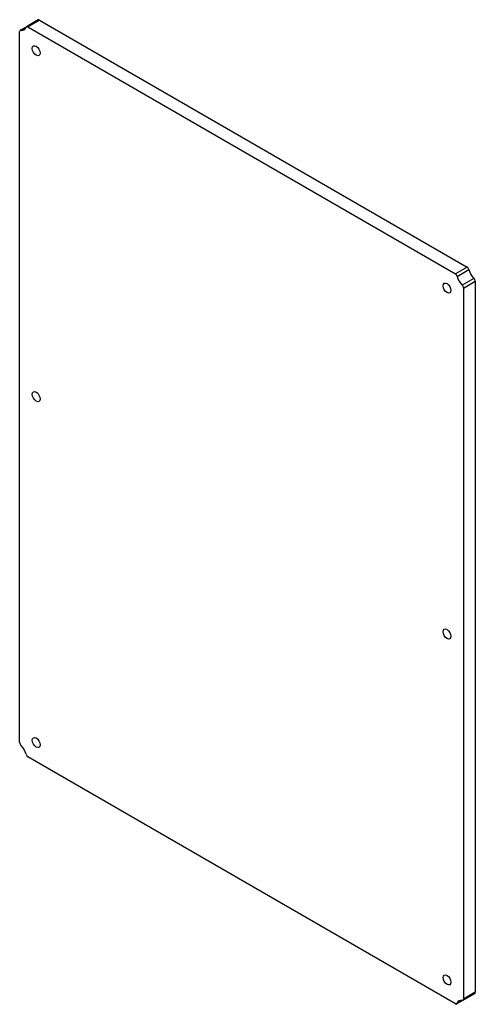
# Model space of a CAD drawing. Header units: inches. Extents: x 16 to 194, y 8 to 100.
# Tile 2 of 2: x 173 to 194, y 55 to 100. Entities that reach past the tile are written whole.
import ezdxf

# ---------------------------------------------------------------- set-up
doc = ezdxf.new("R2010")
doc.units = ezdxf.units.IN
doc.header["$MEASUREMENT"] = 0
doc.layers.add('Visible Edges(ANSI)', color=7, linetype='Continuous', lineweight=25)
doc.layers.add('Visible Tangent Edges(ANSI)', color=7, linetype='Continuous', lineweight=25)

msp = doc.modelspace()

# ---------------------------------------------------------------- linework, layer by layer
at = {"layer": 'Visible Edges(ANSI)'}
for p, q in [((173.95, 99.863), (173.419, 99.557)), ((174.012, 99.857), (193.324, 88.707)), ((173.109, 67.238), (173.109, 99.336)), ((173.135, 99.393), (173.419, 99.557)), ((173.482, 99.551), (192.794, 88.401)), ((193.696, 88.063), (193.696, 55.965)), ((193.166, 87.756), (193.166, 55.659)), ((192.794, 55.444), (173.482, 66.594)), ((193.14, 55.602), (192.856, 55.438)), ((193.14, 55.602), (193.67, 55.908))]:
    msp.add_line(p, q, dxfattribs=at)
for centre, major_axis, start_param, end_param in [((173.482, 99.449), (-0.063, 0.108), 5.497787, 6.754652), ((174.012, 99.755), (-0.063, 0.108), 5.497787, 6.283185), ((173.198, 99.285), (-0.063, 0.108), 5.811718, 7.068583), ((173.061, 99.849), (0.25, -0.433), 5.811718, 6.754652), ((193.324, 88.605), (-0.063, 0.108), 4.240922, 5.497787), ((193.744, 88.52), (0.25, -0.433), 4.240922, 5.183856), ((192.794, 88.299), (0.062, -0.108), 1.099329, 2.356194), ((193.214, 88.214), (-0.25, 0.433), 1.099329, 2.042263), ((193.608, 88.114), (-0.063, 0.108), 3.926991, 5.183856), ((193.077, 87.807), (0.062, -0.108), 0.785398, 2.042263), ((173.198, 67.187), (-0.062, 0.108), 0.785398, 2.042263), ((173.061, 66.781), (0.25, -0.433), 1.099329, 2.042263), ((173.482, 66.696), (-0.062, 0.108), 1.099329, 2.356194), ((193.214, 55.146), (-0.25, 0.433), 5.811718, 6.754652), ((193.077, 55.71), (0.063, -0.108), 5.811718, 7.068583), ((193.608, 56.016), (0.063, -0.108), 0, 0.785398), ((192.794, 55.546), (0.063, -0.108), 5.497787, 6.754652)]:
    msp.add_ellipse(centre, major_axis=major_axis, ratio=0.57735, start_param=start_param, end_param=end_param, dxfattribs=at)
for centre in [(173.857, 98.471), (192.418, 87.755), (173.857, 82.856), (192.418, 72.139), (173.857, 67.24), (192.418, 56.524)]:
    msp.add_ellipse(centre, major_axis=(-0.125, 0.217), ratio=0.57735, dxfattribs=at)
at = {"layer": 'Visible Tangent Edges(ANSI)'}
for p, q in [((173.482, 99.551), (174.012, 99.857)), ((173.171, 99.398), (173.398, 99.529)), ((193.324, 88.707), (192.794, 88.401)), ((192.878, 88.282), (193.408, 88.588)), ((193.635, 88.195), (193.105, 87.889)), ((193.166, 87.756), (193.696, 88.063)), ((193.105, 55.597), (192.878, 55.466)), ((193.696, 55.965), (193.166, 55.659))]:
    msp.add_line(p, q, dxfattribs=at)

doc.saveas('drawing.dxf')
